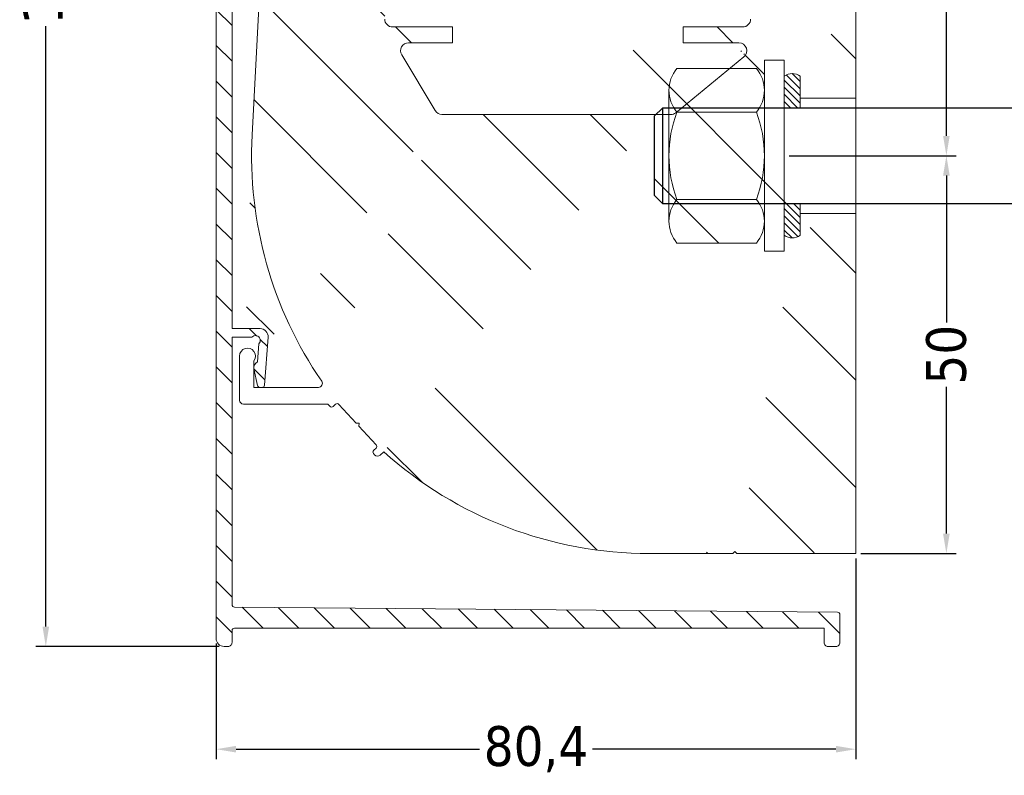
# Model space of a CAD drawing. Header units: millimetres. Extents: x -1769 to 4940, y 2360 to 9272.
import ezdxf

# ---------------------------------------------------------------- set-up
doc = ezdxf.new("R2010")
doc.units = ezdxf.units.MM
doc.layers.get('0').update_dxf_attribs({"lineweight": 13})
for name, color, linetype, lineweight in [('CARTER INTERNO NINFA 166b', 8, 'Continuous', 9), ('FISSAGGIO M12', 213, 'Continuous', 9), ('GUARNIZIONI', 7, 'Continuous', 9), ('PROFILO NINFA 166', 8, 'Continuous', 9), ('QUOTE', 5, 'Continuous', 9)]:
    doc.layers.add(name, color=color, linetype=linetype, lineweight=lineweight)
doc.styles.get("Standard").update_dxf_attribs({"font": 'TAHOMA.TTF'})
doc.dimstyles.new('Annotativa millimetri', dxfattribs={"dimscale": 0, "dimtxt": 5, "dimasz": 2.5, "dimexe": 1.25, "dimexo": 0.625, "dimtad": 1, "dimtoh": 1, "dimdec": 1, "dimtxsty": 'Standard', "dimcen": 2.5, "dimclrd": 5, "dimclre": 5, "dimclrt": 7, "dimadec": 0, "dimazin": 0, "dimtfac": 1, "dimtdec": 1, "dimtmove": 0, "dimatfit": 3, "dimfxl": 0, "dimarcsym": 0})

# ---------------------------------------------------------------- blocks, each defined once
blk = doc.blocks.new('*D478')
at = {"layer": 'Defpoints', "color": 0}
for p in [(-1638.99930574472, 9052.016060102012), (-1663.411737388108, 8878.806778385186), (-1640.99917564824, 8878.806778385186)]:
    blk.add_point(p, dxfattribs=at)
at = {"layer": 'QUOTE', "color": 5, "lineweight": -2}
for p, q in [((-1639.62430574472, 9052.016060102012), (-1664.661737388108, 9052.016060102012)), ((-1663.411737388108, 9049.516060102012), (-1663.411737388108, 8974.053919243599)), ((-1663.411737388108, 8881.306778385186), (-1663.411737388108, 8956.7689192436)), ((-1641.62417564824, 8878.806778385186), (-1664.661737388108, 8878.806778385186))]:
    blk.add_line(p, q, dxfattribs=at)
at = {"layer": 'QUOTE', "color": 5}
for points in [[(-1662.995070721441, 9049.516060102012), (-1663.828404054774, 9049.516060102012), (-1663.411737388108, 9052.016060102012)], [(-1663.828404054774, 8881.306778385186), (-1662.995070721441, 8881.306778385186), (-1663.411737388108, 8878.806778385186)]]:
    blk.add_solid(points, dxfattribs=at)
at = {"layer": 'QUOTE', "color": 7, "insert": (-1663.411737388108, 8965.411419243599), "char_height": 5, "attachment_point": 5, "rotation": 90}
blk.add_mtext('173,2', dxfattribs=at)
blk = doc.blocks.new('*D480')
at = {"layer": 'Defpoints', "color": 0}
for p in [(-1564.586223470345, 9052.016066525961), (-1568.586012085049, 8940.490141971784), (-1550.210085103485, 8940.490141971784)]:
    blk.add_point(p, dxfattribs=at)
at = {"layer": 'QUOTE', "color": 5, "lineweight": -2}
for p, q in [((-1563.961223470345, 9052.016066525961), (-1548.960085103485, 9052.016066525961)), ((-1550.210085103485, 9049.516066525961), (-1550.210085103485, 8987.619366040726)), ((-1550.210085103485, 8942.990141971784), (-1550.210085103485, 8970.389366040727)), ((-1567.961012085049, 8940.490141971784), (-1548.960085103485, 8940.490141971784))]:
    blk.add_line(p, q, dxfattribs=at)
at = {"layer": 'QUOTE', "color": 5}
for points in [[(-1549.793418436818, 9049.516066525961), (-1550.626751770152, 9049.516066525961), (-1550.210085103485, 9052.016066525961)], [(-1550.626751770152, 8942.990141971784), (-1549.793418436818, 8942.990141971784), (-1550.210085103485, 8940.490141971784)]]:
    blk.add_solid(points, dxfattribs=at)
at = {"layer": 'QUOTE', "color": 7, "insert": (-1550.210085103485, 8979.004366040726), "char_height": 5, "attachment_point": 5, "rotation": 90}
blk.add_mtext('111,5', dxfattribs=at)
blk = doc.blocks.new('*D482')
at = {"layer": 'Defpoints', "color": 0}
for p in [(-1561.586223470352, 8890.490267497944), (-1641.999175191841, 8879.80677766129), (-1641.999175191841, 8865.894239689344)]:
    blk.add_point(p, dxfattribs=at)
at = {"layer": 'QUOTE', "color": 5, "lineweight": -2}
for p, q in [((-1561.586223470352, 8889.865267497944), (-1561.586223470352, 8864.644239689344)), ((-1641.999175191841, 8879.18177766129), (-1641.999175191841, 8864.644239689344)), ((-1639.499175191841, 8865.894239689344), (-1608.880199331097, 8865.894239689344)), ((-1564.086223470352, 8865.894239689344), (-1594.705199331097, 8865.894239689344))]:
    blk.add_line(p, q, dxfattribs=at)
at = {"layer": 'QUOTE', "color": 5}
for points in [[(-1639.499175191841, 8866.31090635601), (-1639.499175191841, 8865.477573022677), (-1641.999175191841, 8865.894239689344)], [(-1564.086223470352, 8865.477573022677), (-1564.086223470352, 8866.31090635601), (-1561.586223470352, 8865.894239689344)]]:
    blk.add_solid(points, dxfattribs=at)
at = {"layer": 'QUOTE', "color": 7, "insert": (-1601.792699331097, 8865.894239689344), "char_height": 5, "attachment_point": 5}
blk.add_mtext('80,4', dxfattribs=at)
blk = doc.blocks.new('*D483')
at = {"layer": 'Defpoints', "color": 0}
for p in [(-1570.586012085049, 8940.490267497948), (-1561.586223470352, 8890.490267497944), (-1550.210085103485, 8890.490267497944)]:
    blk.add_point(p, dxfattribs=at)
at = {"layer": 'QUOTE', "color": 5, "lineweight": -2}
for p, q in [((-1569.961012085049, 8940.490267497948), (-1548.960085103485, 8940.490267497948)), ((-1550.210085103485, 8937.990267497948), (-1550.210085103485, 8919.522767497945)), ((-1550.210085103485, 8892.990267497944), (-1550.210085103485, 8911.457767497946)), ((-1560.961223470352, 8890.490267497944), (-1548.960085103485, 8890.490267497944))]:
    blk.add_line(p, q, dxfattribs=at)
at = {"layer": 'QUOTE', "color": 5}
for points in [[(-1549.793418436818, 8937.990267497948), (-1550.626751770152, 8937.990267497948), (-1550.210085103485, 8940.490267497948)], [(-1550.626751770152, 8892.990267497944), (-1549.793418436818, 8892.990267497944), (-1550.210085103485, 8890.490267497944)]]:
    blk.add_solid(points, dxfattribs=at)
at = {"layer": 'QUOTE', "color": 7, "insert": (-1550.210085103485, 8915.490267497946), "char_height": 5, "attachment_point": 5, "rotation": 90}
blk.add_mtext('50', dxfattribs=at)

msp = doc.modelspace()

# ---------------------------------------------------------------- hatches: boundary and pattern name
h = msp.add_hatch()
h.set_pattern_fill('ANSI31', color=256, scale=0.2, angle=180, style=0)
h.set_pattern_definition([(135, (-1936.230747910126, 10499.24774833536), (0.4490128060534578, 0.4490128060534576), [])])
edge = h.paths.add_edge_path()
edge.add_line((-1568.586012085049, 8947.740267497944), (-1568.586012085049, 8946.490141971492))
edge.add_line((-1568.586012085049, 8946.490141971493), (-1570.586012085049, 8946.490141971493))
edge.add_line((-1570.586012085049, 8946.490141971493), (-1570.586012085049, 8950.490141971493))
edge.add_arc((-1569.586012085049, 8949.12873818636), 1.689206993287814, 53.70138050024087, 126.29861949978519, ccw=False)
edge.add_line((-1568.586012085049, 8950.490141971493), (-1568.586012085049, 8947.740267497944))
edge.add_line((-1568.586012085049, 8933.240267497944), (-1568.586012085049, 8934.490141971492))
edge.add_line((-1568.586012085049, 8934.490141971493), (-1570.586012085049, 8934.490141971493))
edge.add_line((-1570.586012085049, 8934.490141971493), (-1570.586012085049, 8930.490141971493))
edge.add_arc((-1569.586012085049, 8931.851545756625), 1.689206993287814, 233.7013805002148, 306.2986194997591)
edge.add_line((-1568.586012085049, 8930.490141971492), (-1568.586012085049, 8933.240267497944))
at = {"layer": 'CARTER INTERNO NINFA 166b'}
h = msp.add_hatch(dxfattribs=at)
h.set_pattern_fill('ANSI31', color=256, angle=180, style=0)
h.set_pattern_definition([(135, (-2391.406047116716, 9672.331517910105), (2.245064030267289, 2.245064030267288), [])])
edge = h.paths.add_edge_path()
edge.add_arc((-1564.086224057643, 8879.306778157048), 0.4999999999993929, -90.00002614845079, 1.3108058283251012e-07, ccw=False)
edge.add_line((-1564.086224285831, 8878.80677815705), (-1565.086111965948, 8878.8067786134))
edge.add_arc((-1565.086111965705, 8879.306776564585), 0.4999979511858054, 179.9997732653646, 269.9999999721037, ccw=False)
edge.add_line((-1565.586109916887, 8879.30677854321), (-1565.586109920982, 8881.106752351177))
edge.add_line((-1565.586109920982, 8881.106752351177), (-1639.699288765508, 8881.106777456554))
edge.add_arc((-1639.699288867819, 8880.806777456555), 0.2999999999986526, 89.99998045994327, 179.9999999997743)
edge.add_line((-1639.999288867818, 8880.806777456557), (-1639.999288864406, 8879.306778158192))
edge.add_arc((-1640.499288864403, 8879.306778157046), 0.4999999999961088, -90.00002614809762, 1.3145688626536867e-07, ccw=False)
edge.add_line((-1640.499289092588, 8878.80677815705), (-1640.99917554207, 8878.806778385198))
edge.add_arc((-1640.999175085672, 8879.806778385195), 0.9999999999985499, 180.000041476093, 269.9999738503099, ccw=False)
edge.add_line((-1641.99917508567, 8879.8067776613), (-1641.999297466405, 9049.016057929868))
edge.add_arc((-1638.999295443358, 9049.016058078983), 3.000002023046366, 90.000196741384, 180.0000028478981, ccw=False)
edge.add_line((-1638.99930574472, 9052.016060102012), (-1602.957081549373, 9052.016147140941))
edge.add_arc((-1602.957081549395, 9051.516147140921), 0.5000000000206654, -3.2285950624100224e-05, 89.99999999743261, ccw=False)
edge.add_line((-1602.457081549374, 9051.516146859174), (-1602.457082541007, 9049.755712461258))
edge.add_arc((-1602.807081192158, 9049.755712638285), 0.3499986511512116, 270.00002896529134, 359.9999710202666, ccw=False)
edge.add_line((-1602.80708101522, 9049.405713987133), (-1603.057079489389, 9049.405713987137))
edge.add_arc((-1603.057079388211, 9049.505714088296), 0.1000001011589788, 180.0000579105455, 269.99994202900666, ccw=False)
edge.add_line((-1603.15707948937, 9049.505713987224), (-1603.15707948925, 9050.30517146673))
edge.add_arc((-1603.507079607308, 9050.30517134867), 0.3500001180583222, 1.93269364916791e-05, 89.99998070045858)
edge.add_line((-1603.507079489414, 9050.655171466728), (-1604.307094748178, 9050.655171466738))
edge.add_arc((-1604.307094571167, 9050.30517128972), 0.3500001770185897, 90.00002897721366, 179.9999710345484)
edge.add_line((-1604.657094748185, 9050.30517146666), (-1604.657094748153, 9045.50517146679))
edge.add_arc((-1604.307094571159, 9045.505171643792), 0.3500001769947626, 180.0000289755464, 269.9999709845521)
edge.add_line((-1604.307094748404, 9045.155171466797), (-1603.507079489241, 9045.155171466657))
edge.add_arc((-1603.507079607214, 9045.505171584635), 0.35000011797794, 270.0000193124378, 359.9999806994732)
edge.add_line((-1603.157079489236, 9045.505171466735), (-1603.157079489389, 9046.30462894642))
edge.add_arc((-1603.057079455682, 9046.304628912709), 0.1000000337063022, 90.0000193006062, 179.9999806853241, ccw=False)
edge.add_line((-1603.057079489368, 9046.404628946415), (-1602.807081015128, 9046.404628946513))
edge.add_arc((-1602.807081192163, 9046.054630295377), 0.3499986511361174, 2.896550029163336e-05, 89.99997101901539, ccw=False)
edge.add_line((-1602.457082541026, 9046.054630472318), (-1602.457081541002, 9044.455171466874))
edge.add_arc((-1602.957081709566, 9044.455171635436), 0.5000001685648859, 270.00001931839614, 359.99998068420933, ccw=False)
edge.add_line((-1602.957081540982, 9043.955171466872), (-1605.357094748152, 9043.955171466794))
edge.add_arc((-1605.357094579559, 9044.455171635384), 0.5000001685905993, 180.0000193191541, 269.9999806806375, ccw=False)
edge.add_line((-1605.857094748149, 9044.455171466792), (-1605.857094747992, 9050.016147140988))
edge.add_line((-1605.857094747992, 9050.016147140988), (-1621.153351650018, 9050.016106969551))
edge.add_line((-1621.153351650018, 9050.016106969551), (-1621.353197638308, 9050.216103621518))
edge.add_line((-1621.353197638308, 9050.216103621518), (-1621.553197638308, 9050.016103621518))
edge.add_line((-1621.553197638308, 9050.016103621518), (-1623.303197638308, 9050.016103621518))
edge.add_line((-1623.303197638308, 9050.016103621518), (-1623.603197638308, 9050.316103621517))
edge.add_line((-1623.603197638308, 9050.316103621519), (-1623.903399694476, 9050.016099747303))
edge.add_line((-1623.903399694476, 9050.016099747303), (-1638.999300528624, 9050.016060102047))
edge.add_arc((-1638.999297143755, 9049.016059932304), 1.000000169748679, 90.00019393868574, 179.9683385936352)
edge.add_line((-1639.999297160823, 9049.016612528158), (-1639.999250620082, 9000.693086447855))
edge.add_line((-1639.999250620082, 9000.693086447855), (-1636.471045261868, 9000.693086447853))
edge.add_arc((-1636.471045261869, 8999.69308644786), 0.9999999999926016, -4.240576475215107, 89.99999999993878, ccw=False)
edge.add_line((-1635.473782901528, 8999.619141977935), (-1635.922244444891, 8993.570903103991))
edge.add_arc((-1636.221423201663, 8993.59308649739), 0.300000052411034, 270.0000092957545, 355.7594142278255, ccw=False)
edge.add_line((-1636.221423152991, 8993.293086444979), (-1636.499904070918, 8993.293086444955))
edge.add_arc((-1636.499904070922, 8993.593086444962), 0.3000000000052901, 192.0684800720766, 270.0000000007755, ccw=False)
edge.add_line((-1636.793273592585, 8993.530362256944), (-1637.241607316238, 8995.627279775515))
edge.add_arc((-1636.459288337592, 8995.794544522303), 0.8000002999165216, 115.75944039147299, 192.068493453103, ccw=False)
edge.add_line((-1636.806963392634, 8996.515046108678), (-1636.63985796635, 8998.768736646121))
edge.add_arc((-1637.055514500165, 8999.201444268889), 0.6000052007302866, 313.8485794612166, 499.2521513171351)
edge.add_line((-1637.510072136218, 8999.593086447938), (-1639.999288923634, 8999.593086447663))
edge.add_line((-1639.999288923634, 8999.593086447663), (-1639.999280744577, 8918.769424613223))
edge.add_line((-1639.999280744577, 8918.769424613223), (-1636.471045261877, 8918.769424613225))
edge.add_arc((-1636.47104526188, 8917.769424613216), 1.000000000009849, -4.240576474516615, 89.99999999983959, ccw=False)
edge.add_line((-1635.473782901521, 8917.695480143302), (-1635.922244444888, 8911.647241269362))
edge.add_arc((-1636.221423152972, 8911.669424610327), 0.2999999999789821, 269.99999999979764, 355.75942352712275, ccw=False)
edge.add_line((-1636.221423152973, 8911.369424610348), (-1636.499904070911, 8911.369424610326))
edge.add_arc((-1636.499903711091, 8911.669425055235), 0.3000004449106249, 192.0685487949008, 269.9999312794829, ccw=False)
edge.add_line((-1636.793273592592, 8911.606700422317), (-1637.241607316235, 8913.703617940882))
edge.add_arc((-1636.459288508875, 8913.870882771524), 0.8000001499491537, 115.75943195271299, 192.068501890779, ccw=False)
edge.add_line((-1636.806963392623, 8914.591384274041), (-1636.639857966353, 8916.845074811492))
edge.add_arc((-1637.055514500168, 8917.277782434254), 0.6000052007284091, 313.8485794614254, 499.2521513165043)
edge.add_line((-1637.510072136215, 8917.669424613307), (-1639.999288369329, 8917.669424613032))
edge.add_line((-1639.999288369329, 8917.669424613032), (-1639.999284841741, 8884.062287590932))
edge.add_arc((-1639.699284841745, 8884.062287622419), 0.2999999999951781, 180.0000060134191, 269.5000000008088)
edge.add_line((-1639.701902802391, 8883.762299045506), (-1563.883606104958, 8883.105006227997))
edge.add_arc((-1563.886224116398, 8882.80501760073), 0.3000000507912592, 9.61711788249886e-06, 89.49999038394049, ccw=False)
edge.add_line((-1563.586224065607, 8882.805017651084), (-1563.586224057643, 8879.306778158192))
at = {"layer": 'PROFILO NINFA 166'}
h = msp.add_hatch(dxfattribs=at)
h.set_pattern_fill('ANSI31', color=256, scale=3, angle=180, style=0)
h.set_pattern_definition([(135, (-1936.230747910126, 10499.24774833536), (6.735192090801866, 6.735192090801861), [])])
edge = h.paths.add_edge_path()
edge.add_line((-1563.786223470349, 9036.961873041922), (-1561.586223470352, 9036.961873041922))
edge.add_line((-1563.786223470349, 9041.802687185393), (-1563.786223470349, 9036.961873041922))
edge.add_line((-1563.781665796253, 9041.854781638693), (-1563.786223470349, 9041.802687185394))
edge.add_line((-1563.673078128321, 9042.470612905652), (-1563.781665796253, 9041.854781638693))
edge.add_line((-1563.670023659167, 9042.552701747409), (-1563.673078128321, 9042.470612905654))
edge.add_line((-1563.770567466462, 9043.558766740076), (-1563.670023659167, 9042.552701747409))
edge.add_arc((-1564.069080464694, 9043.528934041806), 0.2999999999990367, 5.70705813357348, 90.00000000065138)
edge.add_line((-1572.328420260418, 9043.828934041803), (-1564.069080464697, 9043.828934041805))
edge.add_arc((-1572.328420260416, 9043.528934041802), 0.3000000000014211, 90.00000000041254, 174.2929418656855)
edge.add_line((-1572.727477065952, 9042.552701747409), (-1572.62693325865, 9043.558766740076))
edge.add_line((-1572.724422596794, 9042.470612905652), (-1572.727477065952, 9042.552701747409))
edge.add_line((-1572.615834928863, 9041.854781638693), (-1572.724422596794, 9042.470612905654))
edge.add_line((-1572.611277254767, 9041.802687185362), (-1572.615834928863, 9041.854781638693))
edge.add_line((-1572.611277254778, 9036.961873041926), (-1572.611277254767, 9041.802687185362))
edge.add_line((-1574.81127725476, 9036.96187304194), (-1572.611277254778, 9036.961873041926))
edge.add_line((-1583.313061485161, 8954.677413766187), (-1583.313061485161, 8956.677413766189))
edge.add_line((-1568.586012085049, 8950.490141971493), (-1568.586012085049, 8947.740267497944))
edge.add_arc((-1569.586012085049, 8949.12873818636), 1.689206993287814, 53.70138050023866, 126.2986194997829)
edge.add_line((-1570.586012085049, 8950.490141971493), (-1570.586012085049, 8952.49026749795))
edge.add_line((-1570.586012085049, 8952.490267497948), (-1573.086012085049, 8952.490267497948))
edge.add_line((-1573.086012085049, 8952.490267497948), (-1573.086012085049, 8948.717387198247))
edge.add_arc((-1577.346428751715, 8948.717383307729), 4.260416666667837, 5.232455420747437e-05, 40.06798704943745)
edge.add_line((-1577.424297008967, 8951.45979708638), (-1574.086012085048, 8951.45979708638))
edge.add_line((-1577.424297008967, 8951.45979708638), (-1575.656252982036, 8952.902658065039))
edge.add_line((-1575.812990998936, 8981.629239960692), (-1574.812975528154, 8982.129247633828))
edge.add_line((-1575.812990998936, 8981.129239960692), (-1575.812990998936, 8981.629239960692))
edge.add_line((-1574.812992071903, 8981.129249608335), (-1575.812990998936, 8981.129239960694))
edge.add_line((-1574.813061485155, 8957.677410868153), (-1574.812992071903, 8981.129249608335))
edge.add_arc((-1575.813061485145, 8957.677413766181), 0.9999999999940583, 269.9999999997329, 359.9998339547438)
edge.add_arc((-1576.288513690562, 8953.677413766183), 1.000000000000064, 309.2171111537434, 449.9999999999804)
edge.add_line((-1568.586012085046, 8947.740267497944), (-1561.586223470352, 8947.740267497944))
edge.add_line((-1583.313061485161, 8956.677413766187), (-1575.81306148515, 8956.677413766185))
edge.add_line((-1576.288513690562, 8954.677413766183), (-1583.313061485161, 8954.677413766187))
edge.add_line((-1561.586223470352, 9036.961873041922), (-1561.586223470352, 8947.740267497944))
edge.add_line((-1574.812975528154, 8982.12924763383), (-1574.81127725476, 9036.96187304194))
h = msp.add_hatch(dxfattribs=at)
h.set_pattern_fill('ANSI31', color=256, scale=3, angle=180, style=0)
h.set_pattern_definition([(135, (-1936.230747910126, 10499.24774833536), (6.735192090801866, 6.735192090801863), [])])
edge = h.paths.add_edge_path()
edge.add_line((-1633.89536397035, 9041.273475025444), (-1630.14536474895, 9041.273476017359))
edge.add_line((-1633.89536397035, 9011.4923825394), (-1633.89536397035, 9041.273475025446))
edge.add_line((-1633.896046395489, 9011.466268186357), (-1633.89536397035, 9011.4923825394))
edge.add_line((-1634.846505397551, 8993.293086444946), (-1633.896046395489, 9011.466268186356))
edge.add_line((-1637.259288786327, 8993.293086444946), (-1634.846505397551, 8993.293086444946))
edge.add_line((-1637.259288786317, 8996.632800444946), (-1637.259288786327, 8993.293086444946))
edge.add_arc((-1638.059288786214, 8997.232800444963), 0.9999999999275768, -36.86989765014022, 180.0000000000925, ccw=False)
edge.add_line((-1639.059288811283, 8991.690291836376), (-1639.059288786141, 8997.232800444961))
edge.add_arc((-1638.559288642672, 8991.690292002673), 0.500000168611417, 180.0000190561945, 269.9999806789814, ccw=False)
edge.add_line((-1634.956481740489, 8991.190291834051), (-1638.55928881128, 8991.19029183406))
edge.add_arc((-1621.312987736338, 9040.773479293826), 0.4999999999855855, 1.4266222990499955e-05, 90.0000224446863, ccw=False)
edge.add_line((-1625.395363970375, 9041.273476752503), (-1621.312987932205, 9041.27347929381))
edge.add_line((-1625.395363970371, 9041.773476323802), (-1625.395363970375, 9041.273476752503))
edge.add_arc((-1625.895363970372, 9041.7734763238), 0.5000000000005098, 1.6257217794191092e-10, 89.99999999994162, ccw=False)
edge.add_line((-1626.395363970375, 9042.273476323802), (-1625.895363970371, 9042.2734763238))
edge.add_line((-1626.395363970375, 9041.273477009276), (-1626.395363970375, 9042.273476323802))
edge.add_line((-1629.645363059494, 9041.273476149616), (-1626.395363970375, 9041.273477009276))
edge.add_line((-1629.89536397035, 9041.023475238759), (-1629.645363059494, 9041.273476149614))
edge.add_line((-1630.14536474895, 9041.273476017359), (-1629.89536397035, 9041.023475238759))
edge.add_arc((-1613.618836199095, 8946.677415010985), 1.00000124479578, 210.9588446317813, 269.9999596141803, ccw=False)
edge.add_line((-1618.675551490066, 8953.162992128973), (-1614.476374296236, 8946.162992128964))
edge.add_arc((-1617.818014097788, 8953.677413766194), 0.9999999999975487, 89.99999999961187, 210.9588042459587, ccw=False)
edge.add_line((-1612.299450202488, 8954.677413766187), (-1617.818014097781, 8954.677413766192))
edge.add_line((-1612.299450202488, 8956.677413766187), (-1612.299450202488, 8954.677413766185))
edge.add_line((-1619.812966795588, 8956.677413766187), (-1612.299450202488, 8956.677413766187))
edge.add_arc((-1619.812966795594, 8957.677413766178), 0.9999999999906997, 180.0000166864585, 270.0000000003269, ccw=False)
edge.add_line((-1620.812973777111, 8981.129239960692), (-1620.812966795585, 8957.677413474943))
edge.add_line((-1619.812974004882, 8981.129239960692), (-1620.812973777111, 8981.129239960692))
edge.add_line((-1619.812974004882, 8981.629239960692), (-1619.812974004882, 8981.129239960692))
edge.add_line((-1620.812974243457, 8982.129240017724), (-1619.812974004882, 8981.629239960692))
edge.add_line((-1637.259288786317, 8914.70913861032), (-1637.259288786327, 8911.369424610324))
edge.add_arc((-1638.059288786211, 8915.309138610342), 0.9999999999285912, -36.86989765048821, 180.0000000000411, ccw=False)
edge.add_line((-1639.05928881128, 8909.766630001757), (-1639.059288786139, 8915.30913861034))
edge.add_arc((-1638.559288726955, 8909.766630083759), 0.5000000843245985, 180.0000093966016, 269.9999903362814, ccw=False)
edge.add_arc((-1629.146219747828, 8911.869424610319), 0.4999999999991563, -89.99999999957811, 34.52385866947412, ccw=False)
edge.add_line((-1627.70264562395, 8909.003774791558), (-1627.944752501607, 8909.266629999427))
edge.add_arc((-1627.481983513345, 8909.207019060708), 0.2999999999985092, 222.6471037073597, 312.6471037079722, ccw=False)
edge.add_line((-1626.984523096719, 8909.257349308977), (-1627.278739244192, 8908.986356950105))
edge.add_arc((-1626.781278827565, 8909.036687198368), 0.3000000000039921, 42.64710370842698, 132.6471037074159, ccw=False)
edge.add_line((-1624.392677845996, 8906.886202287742), (-1626.56061671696, 8909.239931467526))
edge.add_line((-1624.03942252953, 8906.871687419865), (-1624.392677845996, 8906.886202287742))
edge.add_line((-1624.053937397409, 8906.518432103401), (-1624.03942252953, 8906.871687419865))
edge.add_line((-1621.88599852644, 8904.16470292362), (-1624.053937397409, 8906.5184321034))
edge.add_arc((-1622.106660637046, 8903.961458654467), 0.3000000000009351, -47.35289629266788, 42.647103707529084, ccw=False)
edge.add_line((-1622.197632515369, 8903.46980418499), (-1621.903416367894, 8903.74079654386))
edge.add_arc((-1621.994388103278, 8903.249142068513), 0.3000001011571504, 132.6471230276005, 222.6470843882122, ccw=False)
edge.add_line((-1622.079554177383, 8902.898789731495), (-1622.21505035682, 8903.045897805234))
edge.add_arc((-1621.711783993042, 8903.23753018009), 0.5000000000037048, 222.6471037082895, 312.64710370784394, ccw=False)
edge.add_line((-1620.93241273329, 8903.275609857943), (-1621.373043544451, 8902.869759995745))
edge.add_line((-1637.259288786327, 8911.369424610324), (-1629.146219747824, 8911.369424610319))
edge.add_line((-1627.944752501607, 8909.266629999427), (-1638.559288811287, 8909.266629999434))
edge.add_arc((-1587.539715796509, 8940.490280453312), 50.00004515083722, 177.0061709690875, 214.523841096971, ccw=False)
edge.add_line((-1613.618836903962, 8945.677413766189), (-1586.696189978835, 8945.677413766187))
edge.add_arc((-1587.539749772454, 8940.490294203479), 50.00002670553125, 228.0984337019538, 269.9999863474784, ccw=False)
edge.add_line((-1637.471519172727, 8943.101702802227), (-1634.956481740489, 8991.190291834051))
edge.add_line((-1620.812987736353, 9040.773479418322), (-1620.812974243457, 8982.129240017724))
edge.add_line((-1561.586223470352, 8933.240267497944), (-1561.586223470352, 8890.490267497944))
edge.add_line((-1577.043006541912, 8890.490267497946), (-1587.539761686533, 8890.490267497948))
edge.add_line((-1576.793006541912, 8890.740267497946), (-1577.043006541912, 8890.490267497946))
edge.add_line((-1576.543006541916, 8890.490267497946), (-1576.793006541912, 8890.740267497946))
edge.add_line((-1561.586223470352, 8890.490267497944), (-1576.543006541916, 8890.490267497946))
edge.add_line((-1568.586012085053, 8933.240267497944), (-1561.586223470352, 8933.240267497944))
edge.add_arc((-1569.586012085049, 8931.851545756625), 1.689206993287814, 233.7013805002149, 306.2986194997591)
edge.add_line((-1568.586012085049, 8930.490141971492), (-1568.586012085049, 8933.240267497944))
edge.add_line((-1573.086012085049, 8932.262896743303), (-1573.086012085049, 8928.490267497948))
edge.add_line((-1573.086012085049, 8928.490267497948), (-1570.586012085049, 8928.490267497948))
edge.add_line((-1570.586012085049, 8928.490267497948), (-1570.586012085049, 8930.490141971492))
edge.add_arc((-1577.346428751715, 8932.262900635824), 4.260416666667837, 319.93201295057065, 359.9999476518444, ccw=False)
edge.add_line((-1574.086012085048, 8929.520486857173), (-1584.086012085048, 8929.520486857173))
edge.add_arc((-1580.82559541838, 8932.262900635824), 4.260416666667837, 179.9999999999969, 220.0679870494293, ccw=False)
edge.add_line((-1585.086012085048, 8932.262899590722), (-1585.086012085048, 8934.490141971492))
edge.add_line((-1585.883461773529, 8934.490141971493), (-1585.086012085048, 8934.490141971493))
edge.add_line((-1585.883461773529, 8934.490141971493), (-1586.883461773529, 8935.490141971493))
edge.add_line((-1586.883461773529, 8935.490141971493), (-1586.883461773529, 8945.490141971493))
edge.add_line((-1586.883461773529, 8945.490141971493), (-1586.696189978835, 8945.677413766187))

# ---------------------------------------------------------------- linework, layer by layer
at = {"layer": 'CARTER INTERNO NINFA 166b'}
msp.add_lwpolyline([(-1639.999288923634, 8999.593086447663), (-1639.999280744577, 8918.769424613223), (-1636.471045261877, 8918.769424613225, -0.4360611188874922), (-1635.473782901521, 8917.695480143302), (-1635.922244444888, 8911.647241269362, -0.3926983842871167), (-1636.221423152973, 8911.369424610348), (-1636.499904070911, 8911.369424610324, -0.3537816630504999), (-1636.793273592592, 8911.606700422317), (-1637.241607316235, 8913.703617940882, -0.3458367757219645), (-1636.806963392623, 8914.591384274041), (-1636.639857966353, 8916.84507481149, 1.04830287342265), (-1637.510072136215, 8917.669424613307), (-1639.999288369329, 8917.669424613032), (-1639.999284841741, 8884.062287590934, 0.411659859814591), (-1639.701902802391, 8883.762299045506), (-1563.883606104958, 8883.105006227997, -0.4116597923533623), (-1563.586224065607, 8882.805017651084), (-1563.586224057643, 8879.306778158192, -0.4142136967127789), (-1564.086224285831, 8878.80677815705), (-1565.086111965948, 8878.8067786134, -0.4142147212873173), (-1565.586109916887, 8879.30677854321), (-1565.586109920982, 8881.106752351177), (-1639.699288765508, 8881.106777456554, 0.4142136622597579), (-1639.999288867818, 8880.806777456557), (-1639.999288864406, 8879.306778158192, -0.414213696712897), (-1640.499289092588, 8878.80677815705), (-1640.99917554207, 8878.806778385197, -0.4142132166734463), (-1641.99917508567, 8879.8067776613), (-1641.999297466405, 9049.016057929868, -0.4142125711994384)], format="xyb", dxfattribs=at)
at = {"layer": 'FISSAGGIO M12'}
for p, q in [((-1584.086012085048, 8951.45979708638), (-1574.086012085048, 8951.45979708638)), ((-1585.086012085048, 8932.262899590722), (-1585.086012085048, 8948.717382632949)), ((-1573.086012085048, 8948.717381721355), (-1573.086012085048, 8932.262897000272)), ((-1574.086012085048, 8945.974969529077), (-1584.086012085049, 8945.974969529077)), ((-1574.086012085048, 8935.005314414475), (-1584.086012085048, 8935.005314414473)), ((-1574.086012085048, 8929.520486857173), (-1584.086012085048, 8929.520486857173))]:
    msp.add_line(p, q, dxfattribs=at)
msp.add_lwpolyline([(-1570.586012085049, 8952.490267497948), (-1573.086012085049, 8952.490267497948), (-1573.086012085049, 8928.490267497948), (-1570.586012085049, 8928.490267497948)], close=True, dxfattribs=at)
at = {"layer": 'FISSAGGIO M12', "linetype": 'ByBlock', "lineweight": -2}
msp.add_lwpolyline([(-1586.883461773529, 8945.490141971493), (-1585.883461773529, 8946.490141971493), (-1585.883461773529, 8934.490141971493), (-1586.883461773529, 8935.490141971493)], close=True, dxfattribs=at)
for points in [[(-1447.883461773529, 8946.490141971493), (-1585.883461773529, 8946.490141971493)], [(-1585.883461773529, 8934.490141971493), (-1447.883461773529, 8934.490141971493)]]:
    msp.add_lwpolyline(points, dxfattribs=at)
at = {"layer": 'FISSAGGIO M12'}
for centre, radius, start, end in [((-1580.82559541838, 8948.717383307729), 4.260416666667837, 139.9320129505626, 220.0679870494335), ((-1577.346428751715, 8948.717383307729), 4.260416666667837, 319.9320129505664, 40.06798704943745), ((-1569.544345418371, 8940.490141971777), 15.54166666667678, 159.3345218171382, 200.6654781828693), ((-1588.627678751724, 8940.490141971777), 15.54166666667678, 339.3345218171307, 20.66547818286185), ((-1580.82559541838, 8932.262900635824), 4.260416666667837, 139.9320129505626, 220.0679870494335), ((-1577.346428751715, 8932.262900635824), 4.260416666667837, 319.9320129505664, 40.06798704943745)]:
    msp.add_arc(centre, radius, start, end, dxfattribs=at)
at = {"layer": 'GUARNIZIONI', "color": 0}
for points in [[(-1568.586012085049, 8947.740267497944), (-1568.586012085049, 8946.490141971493), (-1570.586012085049, 8946.490141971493), (-1570.586012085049, 8950.490141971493, -0.3278032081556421), (-1568.586012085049, 8950.490141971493), (-1568.586012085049, 8947.740267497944)], [(-1568.586012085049, 8933.240267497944), (-1568.586012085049, 8934.490141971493), (-1570.586012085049, 8934.490141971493), (-1570.586012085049, 8930.490141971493, 0.3278032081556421), (-1568.586012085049, 8930.490141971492), (-1568.586012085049, 8933.240267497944)]]:
    msp.add_lwpolyline(points, format="xyb", dxfattribs=at)
at = {"layer": 'PROFILO NINFA 166'}
for p, q in [((-1568.586012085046, 8947.740267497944), (-1561.586223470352, 8947.740267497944)), ((-1568.586012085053, 8933.240267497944), (-1561.586223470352, 8933.240267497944))]:
    msp.add_line(p, q, dxfattribs=at)
for points in [[(-1561.586223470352, 9036.961873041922), (-1561.586223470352, 8890.490267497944), (-1576.543006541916, 8890.490267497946), (-1576.793006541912, 8890.740267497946), (-1577.043006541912, 8890.490267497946), (-1587.539761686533, 8890.490267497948, -0.1848947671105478), (-1620.93241273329, 8903.275609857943), (-1621.373043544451, 8902.869759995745, -0.4142135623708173), (-1622.079554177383, 8902.898789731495), (-1622.21505035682, 8903.045897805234, -0.4142133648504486), (-1622.197632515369, 8903.46980418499), (-1621.903416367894, 8903.74079654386, 0.4142135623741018), (-1621.88599852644, 8904.16470292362), (-1624.053937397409, 8906.518432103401), (-1624.03942252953, 8906.871687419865), (-1624.392677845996, 8906.886202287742), (-1626.56061671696, 8909.239931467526, 0.4142135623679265), (-1626.984523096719, 8909.257349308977), (-1627.278739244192, 8908.986356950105, -0.4142135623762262), (-1627.70264562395, 8909.003774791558), (-1627.944752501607, 8909.266629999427), (-1638.559288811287, 8909.266629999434, -0.414213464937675), (-1639.05928881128, 8909.766630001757), (-1639.059288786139, 8915.309138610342, -1.387425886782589), (-1637.259288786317, 8914.70913861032), (-1637.259288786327, 8911.369424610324), (-1629.146219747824, 8911.369424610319, 0.6039759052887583), (-1628.734274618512, 8912.152799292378, -0.1651798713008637), (-1637.471519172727, 8943.101702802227), (-1634.956481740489, 8991.190291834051)], [(-1620.812966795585, 8957.677413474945, 0.4142134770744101), (-1619.812966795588, 8956.677413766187), (-1612.299450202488, 8956.677413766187), (-1612.299450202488, 8954.677413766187), (-1617.818014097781, 8954.67741376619, 0.5829419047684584), (-1618.675551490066, 8953.162992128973), (-1614.476374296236, 8946.162992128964, 0.263469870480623), (-1613.618836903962, 8945.677413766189), (-1584.866130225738, 8945.677413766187, 0.1728068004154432), (-1584.23386951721, 8945.902658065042), (-1575.656252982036, 8952.902658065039, 0.7053105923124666), (-1576.288513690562, 8954.677413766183), (-1583.313061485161, 8954.677413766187), (-1583.313061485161, 8956.677413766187), (-1575.81306148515, 8956.677413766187, 0.414212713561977), (-1574.813061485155, 8957.677410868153)]]:
    msp.add_lwpolyline(points, format="xyb", dxfattribs=at)

# ---------------------------------------------------------------- dimensions: what is measured, and where the dimension line sits
at = {"layer": 'QUOTE'}
for base, p1, p2, angle, picture, middle in [((-1663.411737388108, 8878.806778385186), (-1638.99930574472, 9052.016060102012), (-1640.99917564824, 8878.806778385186), 89.99999999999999, '*D478', (-1663.411737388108, 8965.411419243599)), ((-1550.210085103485, 8890.490267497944), (-1570.586012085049, 8940.490267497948), (-1561.586223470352, 8890.490267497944), 89.99999999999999, '*D483', (-1550.210085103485, 8915.490267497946)), ((-1641.999175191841, 8865.894239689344), (-1561.586223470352, 8890.490267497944), (-1641.999175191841, 8879.80677766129), 180, '*D482', (-1601.792699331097, 8865.894239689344))]:
    dim = msp.add_linear_dim(base=base, p1=p1, p2=p2, angle=angle, dimstyle='Annotativa millimetri', override={"dimscale": 1, "dimtad": 0, "dimlfac": 1, "dimtxsty": 'Standard', "dimsah": 1, "dimtolj": 0}, dxfattribs=at)
    dim.commit()
    dim.dimension.update_dxf_attribs({"geometry": picture, "text_midpoint": middle})
dim = msp.add_linear_dim(base=(-1550.210085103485, 8940.490141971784), p1=(-1564.586223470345, 9052.016066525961), p2=(-1568.586012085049, 8940.490141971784), angle=89.99999999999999, dimstyle='Annotativa millimetri', override={"dimscale": 1, "dimtad": 0, "dimlfac": 1, "dimtxsty": 'Standard', "dimsah": 1, "dimtolj": 0}, dxfattribs=at)
dim.commit()
dim.dimension.update_dxf_attribs({"geometry": '*D480', "text_midpoint": (-1550.210085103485, 8979.004366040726), "dimtype": 160})

doc.saveas('drawing.dxf')
